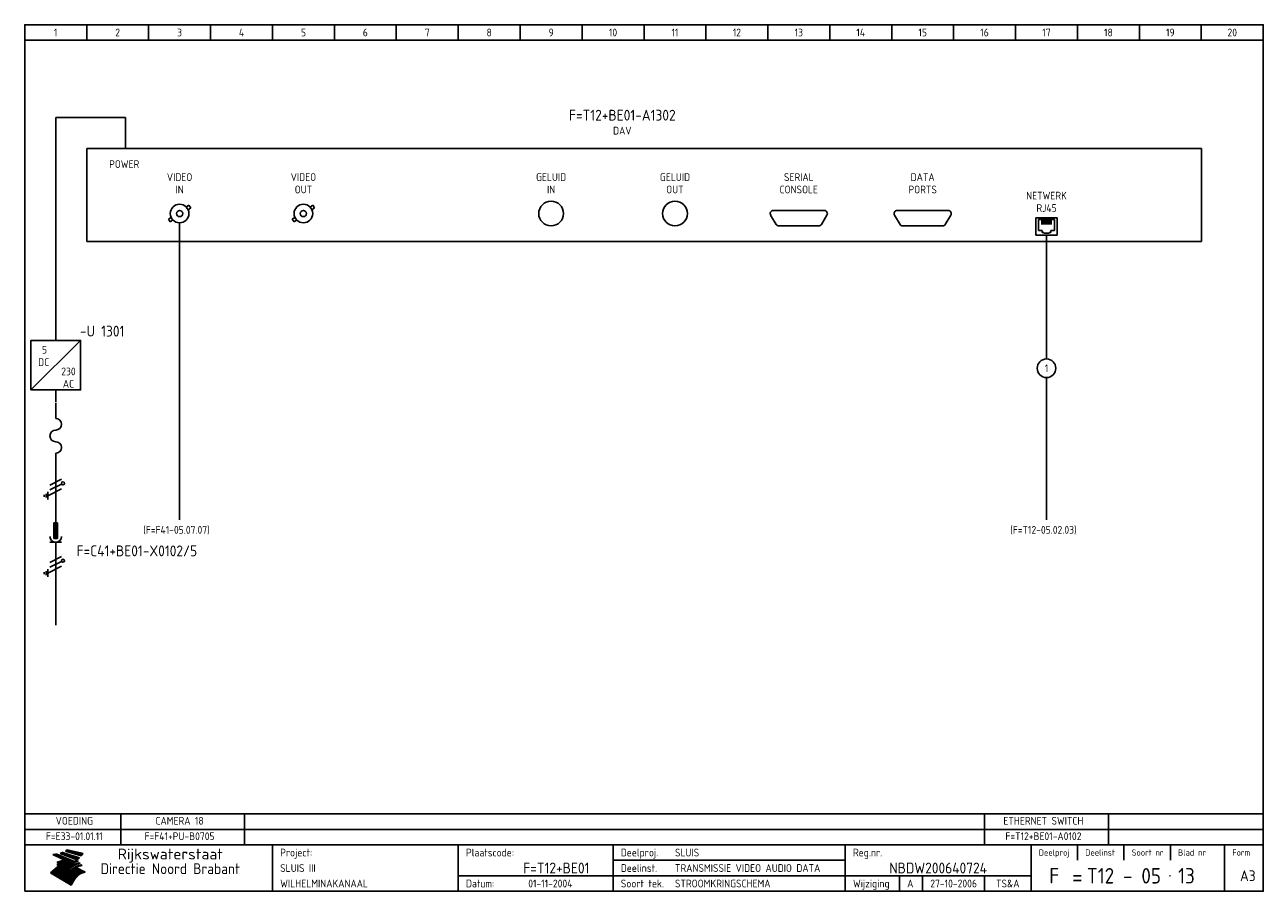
# Model space of a CAD drawing. Extents: x 10 to 410, y 10 to 290.
import ezdxf
from ezdxf.enums import TextEntityAlignment as Align

# ---------------------------------------------------------------- set-up
doc = ezdxf.new("R2010")
doc.units = 0
doc.header["$LTSCALE"] = 15
doc.header["$MEASUREMENT"] = 0
for name, color, linetype in [('0-25', 7, 'CONTINUOUS'), ('0-35', 2, 'CONTINUOUS'), ('0-50', 3, 'CONTINUOUS'), ('B-25', 7, 'CONTINUOUS'), ('B-35', 2, 'CONTINUOUS'), ('S-25', 7, 'CONTINUOUS')]:
    doc.layers.add(name, color=color, linetype=linetype)
doc.styles.add('ISO', font='iso.shx')
doc.styles.get("Standard").update_dxf_attribs({"font": 'iso.shx'})

# ---------------------------------------------------------------- blocks, each defined once
blk = doc.blocks.new('KADERA3')
at = {"layer": '0-25'}
for p, q in [((30, 285), (30, 290)), ((50, 285), (50, 290)), ((70, 285), (70, 290)), ((90, 285), (90, 290)), ((110, 285), (110, 290)), ((130, 285), (130, 290)), ((150, 285), (150, 290)), ((170, 285), (170, 290)), ((190, 285), (190, 290)), ((210, 285), (210, 290)), ((230, 285), (230, 290)), ((250, 285), (250, 290)), ((270, 285), (270, 290)), ((290, 285), (290, 290)), ((310, 285), (310, 290)), ((330, 285), (330, 290)), ((350, 285), (350, 290)), ((370, 285), (370, 290)), ((390, 285), (390, 290)), ((10, 285), (410, 285)), ((410, 35), (10, 35)), ((410, 30), (10, 30)), ((350, 25), (350, 20)), ((365, 25), (365, 20)), ((380, 25), (380, 20)), ((200, 20), (275, 20)), ((150, 15), (335, 15)), ((292.5, 15), (292.5, 10)), ((300, 15), (300, 10)), ((320, 15), (320, 10))]:
    blk.add_line(p, q, dxfattribs=at)
at = {"layer": '0-25', "color": 7}
for p, q in [((19.1, 21.89), (25.12, 19)), ((19.1, 21.89), (25.12, 19)), ((19.17, 21.86), (20.7, 21.86)), ((19.29, 21.8), (20.83, 21.8)), ((19.4, 21.75), (20.96, 21.75)), ((19.52, 21.69), (21.09, 21.69)), ((19.64, 21.63), (21.22, 21.63)), ((19.74, 21.92), (20.56, 21.92)), ((19.75, 21.58), (21.36, 21.58)), ((19.87, 21.52), (21.49, 21.52)), ((19.99, 21.47), (21.62, 21.47)), ((20.11, 21.41), (21.75, 21.41)), ((20.22, 21.35), (21.88, 21.35)), ((20.25, 21.97), (20.43, 21.97)), ((20.34, 21.3), (22.02, 21.3)), ((20.38, 21.99), (26.02, 19.59)), ((20.38, 21.99), (26.02, 19.59)), ((20.46, 21.24), (22.15, 21.24)), ((20.57, 21.18), (22.28, 21.18)), ((20.69, 21.13), (22.41, 21.13)), ((20.81, 21.07), (22.55, 21.07)), ((20.92, 21.02), (22.68, 21.02)), ((21.04, 20.96), (22.81, 20.96)), ((21.16, 20.9), (22.94, 20.9)), ((21.27, 20.85), (23.07, 20.85)), ((21.39, 20.79), (23.21, 20.79)), ((21.47, 22.25), (26.83, 20.19)), ((21.47, 22.25), (26.83, 20.19)), ((21.49, 22.25), (23.07, 22.25)), ((21.51, 20.73), (23.34, 20.73)), ((21.6, 22.2), (23.25, 22.2)), ((21.63, 20.68), (23.47, 20.68)), ((21.65, 22.31), (22.89, 22.31)), ((21.74, 20.62), (23.6, 20.62)), ((21.75, 22.14), (23.42, 22.14)), ((21.8, 22.37), (22.71, 22.37)), ((21.86, 20.57), (23.73, 20.57)), ((21.9, 22.08), (23.6, 22.08)), ((21.94, 22.42), (22.53, 22.42)), ((21.98, 20.51), (23.87, 20.51)), ((22.04, 22.03), (23.78, 22.03)), ((22.06, 22.48), (22.36, 22.48)), ((22.09, 20.45), (24, 20.45)), ((22.18, 22.53), (27.65, 20.8)), ((22.18, 22.53), (27.65, 20.8)), ((22.19, 21.97), (23.96, 21.97)), ((22.21, 20.4), (24.13, 20.4)), ((22.33, 20.34), (24.26, 20.34)), ((22.34, 21.92), (24.13, 21.92)), ((22.37, 20), (23.08, 20)), ((22.44, 20.28), (24.4, 20.28)), ((22.48, 21.86), (24.31, 21.86)), ((22.49, 20.06), (23.04, 20.06)), ((22.56, 20.23), (24.53, 20.23)), ((22.61, 20.12), (22.93, 20.12)), ((22.63, 21.8), (24.49, 21.8)), ((22.68, 20.17), (24.66, 20.17)), ((22.71, 20.17), (22.82, 20.17)), ((23.11, 20.02), (22.77, 20.2)), ((23.11, 20.02), (22.77, 20.2)), ((22.78, 21.75), (24.67, 21.75)), ((22.79, 20.12), (24.79, 20.12)), ((22.91, 20.06), (24.92, 20.06)), ((22.92, 21.69), (24.85, 21.69)), ((23.03, 20), (25.06, 20)), ((23.07, 21.63), (25.02, 21.63)), ((23.14, 22.99), (28.22, 21.46)), ((23.14, 22.99), (28.22, 21.46)), ((23.15, 22.98), (25.33, 22.98)), ((23.22, 21.58), (25.2, 21.58)), ((23.23, 23.04), (25.09, 23.04)), ((23.32, 23.1), (24.84, 23.1)), ((23.34, 22.93), (25.57, 22.93)), ((23.36, 21.52), (25.38, 21.52)), ((23.4, 23.15), (24.6, 23.15)), ((23.49, 23.21), (24.36, 23.21)), ((23.51, 21.47), (25.56, 21.47)), ((23.52, 22.87), (25.81, 22.87)), ((23.57, 23.27), (24.12, 23.27)), ((23.64, 23.32), (23.87, 23.32)), ((23.66, 21.41), (25.74, 21.41)), ((23.7, 23.36), (28.82, 22.17)), ((23.7, 23.36), (28.82, 22.17)), ((23.71, 22.82), (26.06, 22.82)), ((23.8, 21.35), (25.91, 21.35)), ((23.9, 22.76), (26.3, 22.76)), ((23.95, 21.3), (26.09, 21.3)), ((24.09, 22.7), (26.54, 22.7)), ((24.09, 21.24), (26.27, 21.24)), ((24.24, 21.18), (26.45, 21.18)), ((24.27, 22.65), (26.78, 22.65)), ((24.39, 21.13), (26.62, 21.13)), ((24.46, 22.59), (27.03, 22.59)), ((24.53, 21.07), (26.8, 21.07)), ((24.65, 22.53), (27.27, 22.53)), ((24.68, 21.02), (26.98, 21.02)), ((24.83, 20.96), (27.16, 20.96)), ((24.84, 22.48), (27.51, 22.48)), ((24.97, 20.9), (27.34, 20.9)), ((25.02, 22.42), (27.75, 22.42)), ((25.12, 20.85), (27.51, 20.85)), ((25.21, 22.37), (28, 22.37)), ((25.27, 20.79), (27.63, 20.79)), ((25.4, 22.31), (28.24, 22.31)), ((25.41, 20.73), (27.57, 20.73)), ((25.56, 20.68), (27.51, 20.68)), ((25.58, 22.25), (28.48, 22.25)), ((25.71, 20.62), (27.44, 20.62)), ((25.77, 22.2), (28.72, 22.2)), ((25.85, 20.57), (27.37, 20.57)), ((25.96, 22.14), (28.79, 22.14)), ((26, 20.51), (27.29, 20.51)), ((26.15, 22.08), (28.75, 22.08)), ((26.15, 20.45), (27.22, 20.45)), ((26.29, 20.4), (27.14, 20.4)), ((26.33, 22.03), (28.71, 22.03)), ((26.44, 20.34), (27.06, 20.34)), ((26.52, 21.97), (28.66, 21.97)), ((26.59, 20.28), (26.97, 20.28)), ((26.71, 21.92), (28.62, 21.92)), ((26.73, 20.23), (26.89, 20.23)), ((26.9, 21.86), (28.57, 21.86)), ((27.08, 21.8), (28.52, 21.8)), ((27.27, 21.75), (28.48, 21.75)), ((27.46, 21.69), (28.43, 21.69)), ((27.65, 21.63), (28.38, 21.63)), ((27.83, 21.58), (28.33, 21.58)), ((28.02, 21.52), (28.28, 21.52)), ((28.21, 21.47), (28.22, 21.47)), ((20.58, 17.88), (18.3, 16)), ((20.58, 17.88), (18.3, 16)), ((24.94, 11.97), (18.3, 16)), ((24.94, 11.97), (18.3, 16)), ((18.31, 16.01), (20.96, 16.01)), ((18.38, 16.07), (21.46, 16.07)), ((18.45, 16.12), (21.88, 16.12)), ((18.52, 16.18), (22.15, 16.18)), ((18.59, 16.23), (22.38, 16.23)), ((18.65, 16.29), (22.58, 16.29)), ((18.72, 16.35), (22.75, 16.35)), ((18.79, 16.4), (22.91, 16.4)), ((18.86, 16.46), (20.6, 16.46)), ((18.93, 16.52), (20.6, 16.52)), ((18.99, 16.57), (20.6, 16.57)), ((19.06, 16.63), (20.6, 16.63)), ((19.13, 16.68), (20.6, 16.68)), ((19.2, 16.74), (20.6, 16.74)), ((19.27, 16.8), (20.6, 16.8)), ((19.33, 16.85), (21.07, 16.85)), ((19.4, 16.91), (21.55, 16.91)), ((19.47, 16.97), (21.88, 16.97)), ((19.54, 17.02), (22.13, 17.02)), ((19.61, 17.08), (22.34, 17.08)), ((19.67, 17.13), (20.6, 17.13)), ((19.74, 17.19), (20.6, 17.19)), ((19.81, 17.25), (20.6, 17.25)), ((19.88, 17.3), (20.6, 17.3)), ((19.95, 17.36), (20.6, 17.36)), ((20.01, 17.42), (20.6, 17.42)), ((20.08, 17.47), (20.93, 17.47)), ((20.15, 17.53), (21.26, 17.53)), ((20.22, 17.58), (21.51, 17.58)), ((20.29, 17.64), (21.72, 17.64)), ((20.35, 17.7), (21.9, 17.7)), ((20.42, 17.75), (22.07, 17.75)), ((20.49, 17.81), (22.22, 17.81)), ((20.56, 17.87), (22.36, 17.87)), ((20.6, 19.11), (20.58, 19.51)), ((20.6, 19.11), (20.58, 19.51)), ((20.58, 19.5), (22.09, 19.5)), ((20.58, 19.44), (21.95, 19.44)), ((20.59, 19.38), (21.79, 19.38)), ((20.59, 19.33), (21.62, 19.33)), ((20.59, 19.27), (21.42, 19.27)), ((20.6, 19.22), (21.2, 19.22)), ((20.6, 19.16), (20.93, 19.16)), ((20.6, 19.11), (20.69, 19.12)), ((20.6, 19.11), (20.69, 19.12)), ((20.6, 18.79), (20.77, 18.81)), ((20.6, 18.79), (20.77, 18.81)), ((20.6, 18.29), (20.6, 18.79)), ((20.6, 18.29), (20.6, 18.79)), ((20.6, 18.77), (22.46, 18.77)), ((20.6, 18.71), (22.33, 18.71)), ((20.6, 18.65), (22.19, 18.65)), ((20.6, 18.6), (22.04, 18.6)), ((20.6, 18.54), (21.87, 18.54)), ((20.6, 18.48), (21.68, 18.48)), ((20.6, 18.43), (21.46, 18.43)), ((20.6, 18.37), (21.21, 18.37)), ((20.6, 18.32), (20.87, 18.32)), ((20.6, 18.29), (20.88, 18.32)), ((20.6, 18.29), (20.88, 18.32)), ((20.6, 17.88), (20.86, 17.91)), ((20.6, 17.88), (20.86, 17.91)), ((20.6, 17.43), (20.97, 17.48)), ((20.6, 17.43), (20.97, 17.48)), ((20.6, 17.43), (20.6, 17.09)), ((20.6, 17.43), (20.6, 17.09)), ((20.6, 17.09), (21.26, 17.16)), ((20.6, 17.09), (21.26, 17.16)), ((20.6, 16.8), (21.37, 16.89)), ((20.6, 16.8), (21.37, 16.89)), ((20.6, 16.8), (20.6, 16.45)), ((20.6, 16.8), (20.6, 16.45)), ((20.6, 16.45), (21.56, 16.56)), ((20.6, 16.45), (21.56, 16.56)), ((20.6, 15.97), (21.67, 16.09)), ((20.6, 15.97), (21.67, 16.09)), ((20.7, 16.46), (23.06, 16.46)), ((20.9, 19.55), (22.23, 19.55)), ((20.9, 18.82), (22.59, 18.82)), ((20.98, 17.92), (22.5, 17.92)), ((21.02, 17.13), (22.53, 17.13)), ((21.19, 19.61), (22.35, 19.61)), ((21.2, 16.52), (23.2, 16.52)), ((21.32, 18.88), (22.71, 18.88)), ((21.32, 17.98), (22.62, 17.98)), ((21.42, 19.67), (22.47, 19.67)), ((21.47, 17.19), (22.7, 17.19)), ((21.59, 18.03), (22.74, 18.03)), ((21.61, 18.93), (22.82, 18.93)), ((21.62, 19.72), (22.59, 19.72)), ((21.72, 16.57), (23.32, 16.57)), ((21.77, 17.25), (22.85, 17.25)), ((21.8, 19.78), (22.69, 19.78)), ((21.8, 18.09), (22.85, 18.09)), ((21.84, 18.99), (22.92, 18.99)), ((21.96, 19.83), (22.79, 19.83)), ((21.99, 18.15), (22.95, 18.15)), ((22.01, 17.3), (22.99, 17.3)), ((22.03, 19.05), (23.03, 19.05)), ((22.1, 16.63), (23.44, 16.63)), ((22.11, 19.89), (22.89, 19.89)), ((22.16, 18.2), (23.05, 18.2)), ((22.21, 19.1), (23.12, 19.1)), ((22.21, 17.36), (23.12, 17.36)), ((22.24, 19.95), (22.99, 19.95)), ((22.31, 18.26), (23.15, 18.26)), ((22.36, 19.16), (23.22, 19.16)), ((22.38, 16.68), (23.56, 16.68)), ((22.39, 17.42), (23.24, 17.42)), ((22.45, 18.32), (23.24, 18.32)), ((22.51, 19.22), (23.3, 19.22)), ((22.56, 17.47), (23.36, 17.47)), ((22.59, 18.37), (23.33, 18.37)), ((22.6, 16.74), (23.66, 16.74)), ((22.64, 19.27), (23.39, 19.27)), ((22.71, 18.43), (23.42, 18.43)), ((22.71, 17.53), (23.47, 17.53)), ((22.77, 19.33), (23.47, 19.33)), ((22.79, 16.8), (23.77, 16.8)), ((22.83, 18.48), (23.5, 18.48)), ((22.84, 17.58), (23.57, 17.58)), ((22.89, 19.38), (23.55, 19.38)), ((22.94, 18.54), (23.58, 18.54)), ((22.96, 16.85), (23.86, 16.85)), ((22.97, 17.64), (23.67, 17.64)), ((23, 19.44), (23.63, 19.44)), ((23.04, 18.6), (23.66, 18.6)), ((23.1, 19.5), (23.72, 19.5)), ((23.1, 17.7), (23.77, 17.7)), ((23.12, 16.91), (23.96, 16.91)), ((23.14, 18.65), (23.74, 18.65)), ((23.15, 19.95), (25.19, 19.95)), ((23.21, 19.55), (23.8, 19.55)), ((23.21, 17.75), (23.86, 17.75)), ((23.21, 16.01), (28.9, 16.01)), ((23.24, 18.71), (23.82, 18.71)), ((23.26, 19.89), (25.32, 19.89)), ((23.26, 16.97), (24.05, 16.97)), ((23.3, 19.61), (23.88, 19.61)), ((23.32, 17.81), (23.95, 17.81)), ((23.33, 18.77), (23.91, 18.77)), ((23.37, 16.07), (29.08, 16.07)), ((23.38, 19.83), (25.45, 19.83)), ((23.39, 19.67), (23.81, 19.67)), ((23.39, 17.02), (24.14, 17.02)), ((23.42, 18.82), (23.99, 18.82)), ((23.42, 17.87), (24.03, 17.87)), ((23.45, 19.7), (23.58, 19.79)), ((23.45, 19.7), (23.58, 19.79)), ((23.48, 19.72), (23.7, 19.72)), ((23.5, 19.78), (25.58, 19.78)), ((23.51, 18.88), (24.07, 18.88)), ((23.51, 16.12), (29.27, 16.12)), ((23.52, 17.92), (24.11, 17.92)), ((23.52, 17.08), (24.22, 17.08)), ((23.54, 18.9), (24.3, 19.42)), ((23.54, 18.9), (24.3, 19.42)), ((23.56, 19.78), (23.59, 19.78)), ((23.56, 19.39), (23.9, 19.62)), ((23.56, 19.39), (23.9, 19.62)), ((23.58, 19.79), (23.9, 19.62)), ((23.58, 19.79), (23.9, 19.62)), ((23.59, 18.93), (24.15, 18.93)), ((23.61, 19.72), (25.72, 19.72)), ((23.62, 17.98), (24.2, 17.98)), ((23.63, 17.13), (24.3, 17.13)), ((23.65, 18.59), (24.62, 19.25)), ((23.65, 18.59), (24.62, 19.25)), ((29.41, 16.17), (23.65, 16.17)), ((23.67, 18.99), (24.23, 18.99)), ((23.71, 18.03), (24.28, 18.03)), ((23.73, 19.67), (25.85, 19.67)), ((23.75, 19.05), (24.32, 19.05)), ((23.75, 17.19), (24.38, 17.19)), ((23.77, 16.23), (29.47, 16.23)), ((23.79, 18.09), (24.36, 18.09)), ((23.83, 19.1), (24.4, 19.1)), ((23.85, 19.61), (25.98, 19.61)), ((23.85, 17.25), (24.46, 17.25)), ((23.88, 18.15), (24.44, 18.15)), ((23.89, 16.29), (29.36, 16.29)), ((23.92, 19.16), (24.48, 19.16)), ((23.94, 18.19), (25.23, 19.07)), ((23.94, 18.19), (25.23, 19.07)), ((23.95, 17.3), (24.55, 17.3)), ((23.96, 19.55), (25.96, 19.55)), ((23.96, 18.2), (24.53, 18.2)), ((24, 19.22), (24.56, 19.22)), ((24, 16.35), (29.24, 16.35)), ((24.04, 18.26), (24.61, 18.26)), ((24.05, 17.36), (24.63, 17.36)), ((24.06, 17.88), (25.34, 18.76)), ((24.06, 17.88), (25.34, 18.76)), ((24.08, 19.5), (25.88, 19.5)), ((24.08, 19.27), (24.58, 19.27)), ((24.11, 16.4), (29.13, 16.4)), ((24.13, 18.32), (24.69, 18.32)), ((24.14, 17.42), (24.71, 17.42)), ((24.16, 19.33), (24.47, 19.33)), ((24.2, 19.44), (25.79, 19.44)), ((24.21, 18.37), (24.77, 18.37)), ((24.21, 16.46), (29.02, 16.46)), ((24.23, 17.47), (24.79, 17.47)), ((24.24, 17.48), (25.52, 18.36)), ((24.24, 17.48), (25.52, 18.36)), ((24.25, 19.38), (24.36, 19.38)), ((24.29, 18.43), (24.85, 18.43)), ((24.3, 19.42), (24.62, 19.25)), ((24.3, 19.42), (24.62, 19.25)), ((24.31, 19.38), (25.71, 19.38)), ((24.31, 17.53), (24.87, 17.53)), ((24.31, 16.52), (28.91, 16.52)), ((24.35, 17.17), (25.64, 18.05)), ((24.35, 17.17), (25.64, 18.05)), ((24.37, 18.48), (24.94, 18.48)), ((24.39, 17.58), (24.96, 17.58)), ((24.4, 16.57), (28.79, 16.57)), ((24.43, 19.33), (25.62, 19.33)), ((24.45, 18.54), (25.02, 18.54)), ((24.47, 17.64), (25.04, 17.64)), ((24.49, 16.63), (28.68, 16.63)), ((24.54, 18.6), (25.1, 18.6)), ((24.55, 19.27), (25.54, 19.27)), ((24.56, 17.7), (25.12, 17.7)), ((24.57, 16.68), (28.57, 16.68)), ((24.62, 18.65), (25.18, 18.65)), ((24.63, 16.72), (25.91, 17.6)), ((24.63, 16.72), (25.91, 17.6)), ((24.64, 17.75), (25.2, 17.75)), ((24.66, 16.74), (28.45, 16.74)), ((24.67, 19.22), (25.45, 19.22)), ((24.7, 18.71), (25.27, 18.71)), ((24.72, 17.81), (25.29, 17.81)), ((24.74, 16.8), (28.34, 16.8)), ((24.78, 19.16), (25.37, 19.16)), ((24.78, 18.77), (25.34, 18.77)), ((24.8, 17.87), (25.37, 17.87)), ((24.82, 16.85), (28.23, 16.85)), ((24.87, 18.82), (25.4, 18.82)), ((24.89, 17.92), (25.45, 17.92)), ((24.9, 19.1), (25.28, 19.1)), ((24.9, 16.91), (28.11, 16.91)), ((24.95, 18.88), (25.45, 18.88)), ((24.97, 17.98), (25.53, 17.98)), ((24.99, 16.97), (28, 16.97)), ((25.02, 19.05), (25.2, 19.05)), ((25.03, 18.93), (25.51, 18.93)), ((25.05, 18.03), (25.61, 18.03)), ((25.07, 17.02), (27.89, 17.02)), ((25.11, 18.99), (25.57, 18.99)), ((26.02, 19.59), (25.12, 19)), ((26.02, 19.59), (25.12, 19)), ((25.13, 18.09), (25.68, 18.09)), ((25.15, 17.08), (27.77, 17.08)), ((25.19, 19.05), (25.63, 19.05)), ((25.21, 18.15), (25.75, 18.15)), ((25.23, 17.13), (27.66, 17.13)), ((25.26, 19.1), (25.7, 19.1)), ((25.3, 18.2), (25.82, 18.2)), ((25.31, 17.19), (27.55, 17.19)), ((25.33, 19.16), (25.77, 19.16)), ((25.38, 18.26), (25.89, 18.26)), ((25.39, 19.22), (25.85, 19.22)), ((25.4, 17.25), (27.43, 17.25)), ((25.46, 18.32), (25.97, 18.32)), ((25.47, 19.27), (25.93, 19.27)), ((25.48, 17.3), (27.32, 17.3)), ((25.54, 19.33), (26.03, 19.33)), ((25.54, 18.37), (26.06, 18.37)), ((25.56, 17.36), (27.21, 17.36)), ((25.62, 18.43), (26.14, 18.43)), ((25.63, 19.38), (26.13, 19.38)), ((25.64, 17.42), (27.1, 17.42)), ((25.7, 18.48), (26.24, 18.48)), ((25.72, 19.44), (26.24, 19.44)), ((25.73, 17.47), (26.98, 17.47)), ((25.79, 18.54), (26.34, 18.54)), ((25.81, 17.53), (26.87, 17.53)), ((25.82, 19.5), (26.36, 19.5)), ((25.89, 18.6), (26.46, 18.6)), ((25.89, 17.58), (26.76, 17.58)), ((25.93, 19.55), (26.53, 19.55)), ((25.96, 17.64), (26.64, 17.64)), ((25.99, 18.65), (26.58, 18.65)), ((26.04, 17.7), (26.59, 17.7)), ((26.06, 19.61), (26.85, 19.61)), ((26.1, 18.71), (26.72, 18.71)), ((26.12, 17.75), (26.67, 17.75)), ((26.2, 17.81), (26.76, 17.81)), ((26.21, 19.67), (27.23, 19.67)), ((26.23, 18.77), (26.89, 18.77)), ((26.29, 17.87), (26.86, 17.87)), ((26.37, 18.82), (27.09, 18.82)), ((26.39, 17.92), (26.97, 17.92)), ((26.44, 19.72), (27.18, 19.72)), ((26.49, 17.98), (27.09, 17.98)), ((26.53, 18.88), (27.34, 18.88)), ((26.56, 17.68), (29.54, 16.2)), ((26.56, 17.68), (29.54, 16.2)), ((26.6, 18.03), (27.22, 18.03)), ((26.72, 18.09), (27.38, 18.09)), ((26.73, 18.93), (27.66, 18.93)), ((26.85, 18.15), (27.56, 18.15)), ((26.99, 18.99), (27.9, 18.99)), ((27, 18.2), (27.8, 18.2)), ((27.13, 19.78), (27.25, 19.64)), ((27.13, 19.78), (27.25, 19.64)), ((27.18, 18.26), (28.13, 18.26)), ((27.26, 19.05), (27.84, 19.05)), ((27.39, 18.32), (28.47, 18.32)), ((27.7, 18.37), (28.49, 18.37)), ((27.78, 19.1), (27.93, 18.96)), ((27.78, 19.1), (27.93, 18.96)), ((28, 18.43), (28.44, 18.43)), ((28.29, 15.83), (29.54, 16.2)), ((28.29, 15.83), (29.54, 16.2)), ((28.39, 18.48), (28.54, 18.32)), ((28.39, 18.48), (28.54, 18.32)), ((29.54, 16.2), (29.45, 16.17)), ((29.54, 16.2), (29.45, 16.17)), ((29.46, 16.18), (29.47, 16.18)), ((18.38, 15.95), (20.6, 15.95)), ((18.47, 15.9), (20.6, 15.9)), ((18.57, 15.84), (20.6, 15.84)), ((18.66, 15.78), (20.6, 15.78)), ((18.75, 15.73), (20.6, 15.73)), ((18.85, 15.67), (20.6, 15.67)), ((18.94, 15.62), (20.6, 15.62)), ((19.03, 15.56), (27.83, 15.56)), ((19.12, 15.5), (27.75, 15.5)), ((19.22, 15.45), (27.66, 15.45)), ((19.31, 15.39), (27.58, 15.39)), ((19.4, 15.33), (27.5, 15.33)), ((19.49, 15.28), (27.43, 15.28)), ((19.59, 15.22), (27.36, 15.22)), ((19.68, 15.17), (27.29, 15.17)), ((19.77, 15.11), (27.22, 15.11)), ((19.86, 15.05), (27.15, 15.05)), ((19.96, 15), (27.09, 15)), ((20.05, 14.94), (27.02, 14.94)), ((20.14, 14.88), (26.96, 14.88)), ((20.24, 14.83), (26.9, 14.83)), ((20.33, 14.77), (26.84, 14.77)), ((20.42, 14.72), (26.79, 14.72)), ((20.51, 14.66), (26.73, 14.66)), ((20.6, 15.97), (20.6, 15.58)), ((20.6, 15.97), (20.6, 15.58)), ((20.6, 15.58), (21.95, 15.73)), ((20.6, 15.58), (21.95, 15.73)), ((20.61, 14.6), (26.68, 14.6)), ((20.7, 14.55), (26.62, 14.55)), ((20.79, 14.49), (26.57, 14.49)), ((20.88, 14.43), (26.52, 14.43)), ((20.94, 15.62), (27.92, 15.62)), ((20.98, 14.38), (26.47, 14.38)), ((21.07, 14.32), (26.42, 14.32)), ((21.16, 14.27), (26.38, 14.27)), ((21.25, 14.21), (26.33, 14.21)), ((21.35, 14.15), (26.29, 14.15)), ((21.44, 14.1), (26.24, 14.1)), ((21.45, 15.67), (28.01, 15.67)), ((21.53, 14.04), (26.2, 14.04)), ((21.63, 13.98), (26.16, 13.98)), ((21.72, 13.93), (26.12, 13.93)), ((21.81, 13.87), (26.08, 13.87)), ((21.9, 13.82), (26.04, 13.82)), ((21.96, 15.73), (28.11, 15.73)), ((22, 13.76), (26, 13.76)), ((22.09, 13.7), (25.96, 13.7)), ((22.18, 13.65), (25.93, 13.65)), ((22.27, 13.59), (25.89, 13.59)), ((22.34, 15.78), (28.21, 15.78)), ((22.37, 13.53), (25.86, 13.53)), ((22.46, 13.48), (25.82, 13.48)), ((22.55, 13.42), (25.79, 13.42)), ((22.62, 15.84), (28.33, 15.84)), ((22.65, 13.37), (25.76, 13.37)), ((22.74, 13.31), (25.73, 13.31)), ((22.83, 13.25), (25.69, 13.25)), ((22.84, 15.9), (28.52, 15.9)), ((22.92, 13.2), (25.66, 13.2)), ((23.02, 13.14), (25.63, 13.14)), ((23.04, 15.95), (28.71, 15.95)), ((23.11, 13.08), (25.59, 13.08)), ((23.2, 13.03), (25.56, 13.03)), ((23.29, 12.97), (25.53, 12.97)), ((23.39, 12.92), (25.5, 12.92)), ((23.48, 12.86), (25.46, 12.86)), ((23.57, 12.8), (25.43, 12.8)), ((23.66, 12.75), (25.4, 12.75)), ((23.76, 12.69), (25.36, 12.69)), ((23.85, 12.63), (25.33, 12.63)), ((23.94, 12.58), (25.3, 12.58)), ((24.04, 12.52), (25.26, 12.52)), ((24.13, 12.47), (25.23, 12.47)), ((24.22, 12.41), (25.2, 12.41)), ((24.31, 12.35), (25.17, 12.35)), ((24.41, 12.3), (25.13, 12.3)), ((24.5, 12.24), (25.1, 12.24)), ((24.59, 12.18), (25.07, 12.18)), ((24.68, 12.13), (25.03, 12.13)), ((24.78, 12.07), (25, 12.07)), ((24.87, 12.02), (24.97, 12.02)), ((24.94, 11.97), (25.81, 13.45)), ((24.94, 11.97), (25.81, 13.45))]:
    blk.add_line(p, q, dxfattribs=at)
for centre, radius, start, end in [((19.15, 29.7), 7.8, 269.6055, 279.0886), ((19.15, 29.7), 7.8, 269.6055, 279.0886), ((19.93, 25.38), 5.91, 276.3402, 298.7463), ((19.93, 25.38), 5.91, 276.3402, 298.7463), ((19.84, 25.09), 6.03, 278.129, 302.868), ((19.84, 25.09), 6.03, 278.129, 302.868), ((19.84, 27.26), 5.27, 288.0217, 296.3084), ((19.84, 27.26), 5.27, 288.0217, 296.3084), ((20.49, 27.56), 5.28, 300.0654, 307.393), ((20.49, 27.56), 5.28, 300.0654, 307.393), ((24.11, 24.7), 5.26, 301.1147, 312.2814), ((24.11, 24.7), 5.26, 301.1147, 312.2814), ((21.95, 27.32), 8.59, 316.9248, 323.1399), ((21.95, 27.32), 8.59, 316.9248, 323.1399), ((20.21, 23.78), 5.91, 273.6149, 304.3803), ((20.21, 23.78), 5.91, 273.6149, 304.3803), ((20.35, 24.56), 5.76, 274.164, 302.5474), ((20.35, 24.56), 5.76, 274.164, 302.5474), ((20.05, 24.28), 6.02, 277.9472, 305.7139), ((20.05, 24.28), 6.02, 277.9472, 305.7139), ((20.04, 23.49), 6.09, 278.8115, 306.4242), ((20.04, 23.49), 6.09, 278.8115, 306.4242), ((20.53, 23.07), 5.96, 277.0519, 304.973), ((20.53, 23.07), 5.96, 277.0519, 304.973), ((20.72, 22.76), 5.91, 276.3402, 304.3803), ((20.72, 22.76), 5.91, 276.3402, 304.3803), ((21.06, 22.34), 5.81, 274.9043, 303.1745), ((21.06, 22.34), 5.81, 274.9043, 303.1745), ((20.82, 22.06), 6.04, 278.1111, 305.8489), ((20.82, 22.06), 6.04, 278.1111, 305.8489), ((21.3, 21.6), 5.91, 276.3402, 304.3803), ((21.3, 21.6), 5.91, 276.3402, 304.3803), ((27.05, 17.17), 2.63, 107.4286, 133.7799), ((27.05, 17.17), 2.63, 107.4286, 133.7799), ((27.45, 16.91), 2.81, 110.4143, 138.7411), ((27.45, 16.91), 2.81, 110.4143, 138.7411), ((27.57, 15.64), 3.4, 98.1566, 126.9045), ((27.57, 15.64), 3.4, 98.1566, 126.9045), ((27.91, 15.54), 3.39, 100.5835, 132.088), ((27.91, 15.54), 3.39, 100.5835, 132.088), ((28.21, 14.74), 3.67, 95.7581, 128.7216), ((28.21, 14.74), 3.67, 95.7581, 128.7216), ((27.01, 16.84), 2.93, 87.7348, 104.8316), ((27.01, 16.84), 2.93, 87.7348, 104.8316), ((27.37, 15.71), 3.93, 91.7838, 103.2817), ((27.37, 15.71), 3.93, 91.7838, 103.2817), ((28.4, 15.05), 3.21, 96.3886, 125.0052), ((28.4, 15.05), 3.21, 96.3886, 125.0052), ((27.82, 16.31), 2.8, 90.634, 105.1984), ((27.82, 16.31), 2.8, 90.634, 105.1984), ((28.19, 15.04), 3.93, 93.8342, 103.2817), ((28.19, 15.04), 3.93, 93.8342, 103.2817), ((28.58, 15.69), 2.8, 93.8141, 105.1984), ((28.58, 15.69), 2.8, 93.8141, 105.1984), ((28.95, 14.41), 3.93, 96.0135, 103.2817), ((28.95, 14.41), 3.93, 96.0135, 103.2817), ((31.24, 10.26), 6.3, 117.9568, 149.6251), ((31.24, 10.26), 6.3, 117.9568, 149.6251)]:
    blk.add_arc(centre, radius, start, end, dxfattribs=at)
at = {"layer": '0-35'}
for p, q in [((90, 25), (90, 10)), ((150, 25), (150, 10)), ((200, 25), (200, 10)), ((275, 25), (275, 10)), ((335, 25), (335, 10)), ((397.5, 25), (397.5, 10))]:
    blk.add_line(p, q, dxfattribs=at)
at = {"layer": '0-50'}
for p, q in [((10, 25), (410, 25)), ((348.75, 15), (351.25, 15)), ((348.75, 13.5), (351.25, 13.5))]:
    blk.add_line(p, q, dxfattribs=at)
blk.add_lwpolyline([(10, 10), (410, 10), (410, 290), (10, 290)], close=True, dxfattribs=at)
at = {"layer": '0-50', "const_width": 0.25}
blk.add_lwpolyline([(379.75, 15, 1), (380, 15, 1)], format="xyb", close=True, dxfattribs=at)
at = {"layer": '0-25', "style": 'ISO'}
for s, height, p in [('Project:', 2.5, (92.5, 22.5)), ('Plaatscode:', 2.5, (152.5, 22.5)), ('Deelproj.', 2.5, (202.5, 22.5)), ('Reg.nr.', 2.5, (277.5, 22.5)), ('Deelproj', 2, (337.5, 22.5)), ('Deelinst', 2, (352.5, 22.5)), ('Soort nr', 2, (367.5, 22.5)), ('Blad nr', 2, (382.5, 22.5)), ('Form', 2, (400, 22.5)), ('Deelinst.', 2.5, (202.5, 17.5)), ('Datum:', 2.5, (152.5, 12.5)), ('Soort tek.', 2.5, (202.5, 12.5)), ('Wijziging', 2.5, (277.5, 12.5))]:
    blk.add_text(s, height=height, dxfattribs=at).set_placement(p, align=Align.MIDDLE_LEFT)
for tag, p in [('STR1', (20, 287.5)), ('STR2', (40, 287.5)), ('STR3', (60, 287.5)), ('STR4', (80, 287.5)), ('STR5', (100, 287.5)), ('STR6', (120, 287.5)), ('STR7', (140, 287.5)), ('STR8', (160, 287.5)), ('STR9', (180, 287.5)), ('STR10', (200, 287.5)), ('STR11', (220, 287.5)), ('STR12', (240, 287.5)), ('STR13', (260, 287.5)), ('STR14', (280, 287.5)), ('STR15', (300, 287.5)), ('STR16', (320, 287.5)), ('STR17', (340, 287.5)), ('STR18', (360, 287.5)), ('STR19', (380, 287.5)), ('STR20', (400, 287.5)), ('W', (180, 12.5)), ('Z', (310, 12.5)), ('Y', (327.5, 12.5))]:
    blk.add_attdef(tag, text='', height=2.5, dxfattribs=at).set_placement(p, align=Align.MIDDLE)
for tag, p in [('N', (220, 22.5)), ('B', (92.5, 17.5)), ('P', (220, 17.5)), ('C', (92.5, 12.5)), ('U', (220, 12.5)), ('REV', (295, 12.5))]:
    blk.add_attdef(tag, text='', height=2.5, dxfattribs=at).set_placement(p, align=Align.MIDDLE_LEFT)
at = {"layer": '0-35', "style": 'ISO', "width": 1.00614}
blk.add_text('Rijkswaterstaat', height=3.5, dxfattribs=at).set_placement((40, 20.28), (74, 20.28), align=Align.FIT)
at = {"layer": '0-35', "color": 2, "style": 'ISO', "width": 0.948867}
blk.add_text('Directie Noord Brabant', height=3.5, dxfattribs=at).set_placement((34.5, 15.53), (79.5, 15.53), align=Align.FIT)
at = {"layer": '0-35', "style": 'ISO'}
for tag, p in [('X', (178.5, 17.5)), ('FORM', (402.5, 15))]:
    blk.add_attdef(tag, text='', height=3.5, dxfattribs=at).set_placement(p, align=Align.MIDDLE_LEFT)
blk.add_attdef('RNR', text='', height=3.5, dxfattribs=at).set_placement((305, 17.5), align=Align.MIDDLE)
at = {"layer": '0-50', "style": 'ISO'}
for tag, p in [('M', (342.5, 15)), ('O', (365, 15))]:
    blk.add_attdef(tag, text='', height=5, dxfattribs=at).set_placement(p, align=Align.MIDDLE)
blk.add_attdef('Q', text='', height=5, dxfattribs=at).set_placement((382.5, 15), align=Align.MIDDLE_LEFT)
blk = doc.blocks.new('0081')
at = {"layer": 'S-25', "color": 0}
for p, q in [((6.96, 5.66), (0, 5.66)), ((0, 5.66), (0, 0)), ((0.88, 1.5), (0.88, 5.02)), ((0.88, 5.02), (3.48, 5.02)), ((1.96, 4.87), (1.96, 3.49)), ((2.4, 4.87), (2.4, 3.49)), ((2.83, 4.87), (2.83, 3.49)), ((3.27, 4.87), (3.27, 3.49)), ((6.08, 5.02), (3.48, 5.02)), ((3.7, 4.87), (3.7, 3.49)), ((4.13, 4.87), (4.13, 3.49)), ((4.57, 4.87), (4.57, 3.49)), ((5, 4.87), (5, 3.49)), ((6.08, 1.5), (6.08, 5.02)), ((6.96, 0), (6.96, 5.66)), ((0, 0), (6.96, 0)), ((2.05, 1.5), (0.88, 1.5)), ((2.05, 0.89), (2.05, 1.5)), ((2.62, 0.89), (2.05, 0.89)), ((2.62, 0.61), (2.62, 0.89)), ((3.48, 0.61), (2.62, 0.61)), ((3.48, 0.61), (4.35, 0.61)), ((4.35, 0.89), (4.91, 0.89)), ((4.35, 0.61), (4.35, 0.89)), ((4.91, 1.5), (6.08, 1.5)), ((4.91, 0.89), (4.91, 1.5))]:
    blk.add_line(p, q, dxfattribs=at)
blk = doc.blocks.new('0010')
at = {"layer": 'S-25'}
for p, q in [((-1.09, -2.19), (1.09, 2.19)), ((0.78, -1.56), (2.66, 2.19)), ((2.34, -1.56), (4.22, 2.19)), ((0.16, -2.19), (-2.34, -2.19)), ((-1.72, -2.81), (-0.47, -2.81)), ((-0.78, -3.44), (-1.41, -3.44))]:
    blk.add_line(p, q, dxfattribs=at)
blk.add_circle((2.88, 2.63), 0.5, dxfattribs=at)
blk = doc.blocks.new('0100')
at = {"layer": 'S-25'}
for points in [[(0, 20), (0, 15)], [(0, 3.75), (0, 0)]]:
    blk.add_lwpolyline(points, dxfattribs=at)
for centre, start, end in [((0, 13.125), 270, 90), ((0, 9.375), 90, 270), ((0, 5.625), 270, 90)]:
    blk.add_arc(centre, 1.875, start, end, dxfattribs=at)
blk = doc.blocks.new('0019')
at = {"layer": 'S-25'}
for p, q in [((-0.62, 6.25), (-0.62, 1.25)), ((0.62, 6.25), (-0.62, 6.25)), ((-0.31, 6.25), (-0.31, 1.25)), ((0, 6.25), (0, 1.25)), ((0, 2), (0, 6)), ((0.31, 6.25), (0.31, 1.25)), ((0.62, 1.25), (0.62, 6.25)), ((1.88, 0), (-1.88, 0)), ((-0.62, 1.25), (0.62, 1.25)), ((0, 0), (0, -5))]:
    blk.add_line(p, q, dxfattribs=at)
blk.add_arc((0, 1.88), 1.88, 180, 0, dxfattribs=at)
at = {"layer": 'B-25'}
blk.add_attdef('OM1', (2.32, 1), '', height=2.5, dxfattribs=at)

msp = doc.modelspace()

# ---------------------------------------------------------------- linework, layer by layer
at = {"layer": '0-25'}
for p, q in [((42.5, 250), (42.5, 260)), ((20, 111), (20, 96))]:
    msp.add_line(p, q, dxfattribs=at)
at = {"layer": 'S-25'}
for p, q in [((20, 260), (20, 188)), ((42.5, 260), (20, 260)), ((30.01, 250), (390.01, 250)), ((30.01, 250), (30.01, 220)), ((390.01, 250), (390.01, 220)), ((62.17, 231.07), (63.04, 231.65)), ((63.6, 230.82), (62.73, 230.24)), ((63.04, 231.65), (63.6, 230.82)), ((102.17, 231.07), (103.04, 231.65)), ((103.6, 230.82), (102.73, 230.24)), ((103.04, 231.65), (103.6, 230.82)), ((252.71, 225.49), (250.91, 228.49)), ((251.77, 230), (268.23, 230)), ((267.29, 225.49), (269.09, 228.49)), ((292.71, 225.49), (290.91, 228.49)), ((291.77, 230), (308.23, 230)), ((307.29, 225.49), (309.09, 228.49)), ((57.27, 227.76), (56.4, 227.18)), ((56.4, 227.18), (56.96, 226.35)), ((56.96, 226.35), (57.83, 226.93)), ((60, 226), (60, 130)), ((97.27, 227.76), (96.4, 227.18)), ((96.4, 227.18), (96.96, 226.35)), ((96.96, 226.35), (97.83, 226.93)), ((253.57, 225), (266.43, 225)), ((293.57, 225), (306.43, 225)), ((340, 222), (340, 182)), ((30.01, 220), (390.01, 220)), ((28, 188), (12, 172)), ((340, 176), (340, 130)), ((20, 172), (20, 168)), ((20, 150), (20, 129)), ((20, 120.25), (20, 111)), ((41, 35), (41, 25)), ((81, 35), (81, 25)), ((320, 35), (320, 25)), ((360, 35), (360, 25))]:
    msp.add_line(p, q, dxfattribs=at)
msp.add_lwpolyline([(12, 172), (28, 172), (28, 188), (12, 188)], close=True, dxfattribs=at)
for centre, radius in [((60, 229), 3), ((100, 229), 3), ((180, 229), 4), ((220, 229), 4), ((60, 229), 1), ((100, 229), 1), ((340, 179), 3)]:
    msp.add_circle(centre, radius, dxfattribs=at)
for centre, start, end in [((251.77, 229), 90, 210.9638), ((268.23, 229), 329.0362, 90), ((291.77, 229), 90, 210.9638), ((308.23, 229), 329.0362, 90), ((253.57, 226), 210.9638, 270), ((266.43, 226), 270, 329.0362), ((293.57, 226), 210.9638, 270), ((306.43, 226), 270, 329.0362)]:
    msp.add_arc(centre, 1, start, end, dxfattribs=at)

# ---------------------------------------------------------------- block references
ref = msp.add_blockref('KADERA3', (0, 0), dxfattribs=at)
ref.add_attrib('B', 'SLUIS III', dxfattribs={"layer": '0-25', "height": 2.5, "style": 'ISO'}).set_placement((92.5, 17.5), align=Align.MIDDLE_LEFT)
ref.add_attrib('C', 'WILHELMINAKANAAL', dxfattribs={"layer": '0-25', "height": 2.5, "style": 'ISO'}).set_placement((92.5, 12.5), align=Align.MIDDLE_LEFT)
ref.add_attrib('N', 'SLUIS', dxfattribs={"layer": '0-25', "height": 2.5, "style": 'ISO'}).set_placement((220, 22.5), align=Align.MIDDLE_LEFT)
ref.add_attrib('P', 'TRANSMISSIE VIDEO AUDIO DATA', dxfattribs={"layer": '0-25', "height": 2.5, "style": 'ISO'}).set_placement((220, 17.5), align=Align.MIDDLE_LEFT)
ref.add_attrib('U', 'STROOMKRINGSCHEMA', dxfattribs={"layer": '0-25', "height": 2.5, "style": 'ISO'}).set_placement((220, 12.5), align=Align.MIDDLE_LEFT)
ref.add_attrib('M', 'F', dxfattribs={"layer": '0-50', "height": 5, "style": 'ISO'}).set_placement((342.5, 15), align=Align.MIDDLE)
ref.add_attrib('O', 'T12 - 05', dxfattribs={"layer": '0-50', "height": 5, "style": 'ISO'}).set_placement((365, 15), align=Align.MIDDLE)
ref.add_attrib('Q', '13', dxfattribs={"layer": '0-50', "height": 5, "style": 'ISO'}).set_placement((382.5, 15), align=Align.MIDDLE_LEFT)
ref.add_attrib('X', 'F=T12+BE01', dxfattribs={"layer": '0-35', "height": 3.5, "style": 'ISO'}).set_placement((171, 17.5), align=Align.MIDDLE_LEFT)
ref.add_attrib('RNR', 'NBDW200640724', dxfattribs={"layer": '0-35', "height": 3.5, "style": 'ISO'}).set_placement((305, 17.5), align=Align.MIDDLE)
ref.add_attrib('W', '01-11-2004', dxfattribs={"layer": '0-25', "height": 2.5, "style": 'ISO'}).set_placement((179.75, 12.5), align=Align.MIDDLE)
ref.add_attrib('FORM', 'A3', dxfattribs={"layer": '0-35', "height": 3.5, "style": 'ISO'}).set_placement((402.5, 15), align=Align.MIDDLE_LEFT)
ref.add_attrib('REV', 'A', dxfattribs={"layer": '0-25', "height": 2.5, "style": 'ISO'}).set_placement((295, 12.5), align=Align.MIDDLE_LEFT)
ref.add_attrib('Z', '27-10-2006', dxfattribs={"layer": '0-25', "height": 2.5, "style": 'ISO'}).set_placement((310, 12.5), align=Align.MIDDLE)
ref.add_attrib('Y', 'TS&A', dxfattribs={"layer": '0-25', "height": 2.5, "style": 'ISO'}).set_placement((327.5, 12.5), align=Align.MIDDLE)
ref.add_attrib('STR1', '1', dxfattribs={"layer": '0-25', "height": 2.5, "style": 'ISO'}).set_placement((20, 287.5), align=Align.MIDDLE)
ref.add_attrib('STR2', '2', dxfattribs={"layer": '0-25', "height": 2.5, "style": 'ISO'}).set_placement((40, 287.5), align=Align.MIDDLE)
ref.add_attrib('STR3', '3', dxfattribs={"layer": '0-25', "height": 2.5, "style": 'ISO'}).set_placement((60, 287.5), align=Align.MIDDLE)
ref.add_attrib('STR4', '4', dxfattribs={"layer": '0-25', "height": 2.5, "style": 'ISO'}).set_placement((80, 287.5), align=Align.MIDDLE)
ref.add_attrib('STR5', '5', dxfattribs={"layer": '0-25', "height": 2.5, "style": 'ISO'}).set_placement((100, 287.5), align=Align.MIDDLE)
ref.add_attrib('STR6', '6', dxfattribs={"layer": '0-25', "height": 2.5, "style": 'ISO'}).set_placement((120, 287.5), align=Align.MIDDLE)
ref.add_attrib('STR7', '7', dxfattribs={"layer": '0-25', "height": 2.5, "style": 'ISO'}).set_placement((140, 287.5), align=Align.MIDDLE)
ref.add_attrib('STR8', '8', dxfattribs={"layer": '0-25', "height": 2.5, "style": 'ISO'}).set_placement((160, 287.5), align=Align.MIDDLE)
ref.add_attrib('STR9', '9', dxfattribs={"layer": '0-25', "height": 2.5, "style": 'ISO'}).set_placement((180, 287.5), align=Align.MIDDLE)
ref.add_attrib('STR10', '10', dxfattribs={"layer": '0-25', "height": 2.5, "style": 'ISO'}).set_placement((200, 287.5), align=Align.MIDDLE)
ref.add_attrib('STR11', '11', dxfattribs={"layer": '0-25', "height": 2.5, "style": 'ISO'}).set_placement((220, 287.5), align=Align.MIDDLE)
ref.add_attrib('STR12', '12', dxfattribs={"layer": '0-25', "height": 2.5, "style": 'ISO'}).set_placement((240, 287.5), align=Align.MIDDLE)
ref.add_attrib('STR13', '13', dxfattribs={"layer": '0-25', "height": 2.5, "style": 'ISO'}).set_placement((260, 287.5), align=Align.MIDDLE)
ref.add_attrib('STR14', '14', dxfattribs={"layer": '0-25', "height": 2.5, "style": 'ISO'}).set_placement((280, 287.5), align=Align.MIDDLE)
ref.add_attrib('STR15', '15', dxfattribs={"layer": '0-25', "height": 2.5, "style": 'ISO'}).set_placement((300, 287.5), align=Align.MIDDLE)
ref.add_attrib('STR16', '16', dxfattribs={"layer": '0-25', "height": 2.5, "style": 'ISO'}).set_placement((320, 287.5), align=Align.MIDDLE)
ref.add_attrib('STR17', '17', dxfattribs={"layer": '0-25', "height": 2.5, "style": 'ISO'}).set_placement((340, 287.5), align=Align.MIDDLE)
ref.add_attrib('STR18', '18', dxfattribs={"layer": '0-25', "height": 2.5, "style": 'ISO'}).set_placement((360, 287.5), align=Align.MIDDLE)
ref.add_attrib('STR19', '19', dxfattribs={"layer": '0-25', "height": 2.5, "style": 'ISO'}).set_placement((380, 287.5), align=Align.MIDDLE)
ref.add_attrib('STR20', '20', dxfattribs={"layer": '0-25', "height": 2.5, "style": 'ISO'}).set_placement((400, 287.5), align=Align.MIDDLE)
for name, p in [('0081', (336.52, 222)), ('0100', (20, 147.76)), ('0019', (20, 122.75))]:
    msp.add_blockref(name, p, dxfattribs=at)
at = {"layer": 'S-25', "xscale": -1, "rotation": 270}
for p in [(19.69, 138.91), (19.69, 113.91)]:
    msp.add_blockref('0010', p, dxfattribs=at)

# ---------------------------------------------------------------- texts
at = {"layer": 'B-25'}
for s, p in [('DAV', (203, 255.78)), ('VIDEO', (60, 240.78)), ('VIDEO', (100, 240.78)), ('GELUID', (180, 240.78)), ('GELUID', (220, 240.78)), ('SERIAL', (260, 240.78)), ('DATA', (300, 240.78)), ('IN', (60, 236.78)), ('OUT', (100, 236.78)), ('IN', (180, 236.78)), ('OUT', (220, 236.78)), ('CONSOLE', (260, 236.78)), ('PORTS', (300, 236.78)), ('NETWERK', (340, 234.78)), ('RJ45', (340, 230.78)), ('1', (340, 179)), ('(F=F41-05.07.07)', (59, 126.78)), ('(F=T12-05.02.03)', (339, 126.78)), ('VOEDING', (26, 32.78)), ('CAMERA 18', (60, 32.78)), ('ETHERNET SWITCH', (339, 32.78)), ('F=E33-01.01.11', (26, 27.78)), ('F=F41+PU-B0705', (60, 27.78)), ('F=T12+BE01-A0102', (339, 27.78))]:
    msp.add_text(s, height=2.5, dxfattribs=at).set_placement(p, align=Align.MIDDLE)
at = {"layer": 'B-25', "style": 'ISO'}
for s, p in [('POWER', (42.11, 244.98)), ('5 ', (17.11, 184.98)), ('DC', (16.11, 180.98)), ('230', (24.11, 177.98)), ('AC', (24.11, 173.98))]:
    msp.add_text(s, height=2.5, dxfattribs=at).set_placement(p, align=Align.MIDDLE)
at = {"layer": 'B-35'}
msp.add_text('F=T12+BE01-A1302', height=3.5, dxfattribs=at).set_placement((203, 260.78), align=Align.MIDDLE)
at = {"layer": 'B-35', "style": 'ISO'}
for s, p in [('-U 1301', (35, 191)), ('F=C41+BE01-X0102/5', (46.2, 120))]:
    msp.add_text(s, height=3.5, dxfattribs=at).set_placement(p, align=Align.MIDDLE)

doc.saveas('drawing.dxf')
